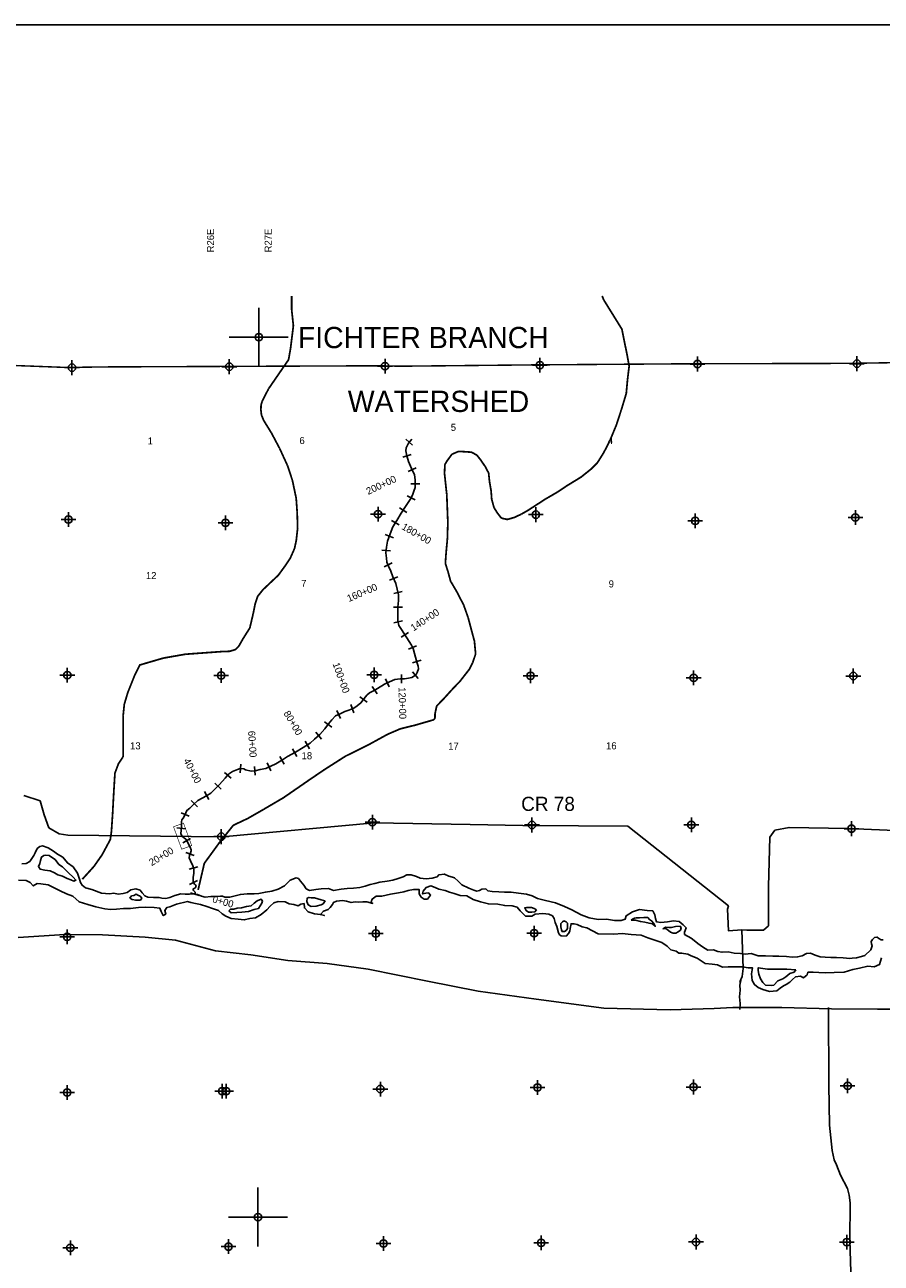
# Model space of a CAD drawing. Extents: x 237558 to 333558, y 833377 to 897207.
# Tile 3 of 4: x 276243 to 305284, y 855215 to 897207. Entities that reach past the tile are written whole.
import ezdxf
from ezdxf.enums import TextEntityAlignment as Align

# ---------------------------------------------------------------- set-up
doc = ezdxf.new("R2010")
doc.units = 0
doc.header["$LTSCALE"] = 800
doc.header["$PDMODE"] = 34
doc.header["$PDSIZE"] = 250
doc.linetypes.add('PHANTOM', pattern=[0])
doc.linetypes.add('STREAM', pattern=[0])
doc.layers.get('0').update_dxf_attribs({"linetype": 'CONTINUOUS'})
for name, color, linetype in [('BORDER', 1, 'CONTINUOUS'), ('COUNTY', 15, 'PHANTOM'), ('MAJROADS', 9, 'CONTINUOUS'), ('SEC', 2, 'CONTINUOUS'), ('STATIONS', 7, 'CONTINUOUS'), ('STRUCTURES', 10, 'CONTINUOUS'), ('TEXT', 7, 'CONTINUOUS'), ('TRUNKS', 5, 'STREAM'), ('WATER', 4, 'CONTINUOUS'), ('WSHEDS', 3, 'CONTINUOUS')]:
    doc.layers.add(name, color=color, linetype=linetype)

# ---------------------------------------------------------------- blocks, each defined once
blk = doc.blocks.new('TICK')
at = {"color": 0}
for points in [[(500, 0), (500, 1000)], [(0, 500), (1000, 500)]]:
    blk.add_lwpolyline(points, dxfattribs=at)
blk.add_point((500, 500), dxfattribs=at)
blk = doc.blocks.new('BOX')
at = {"layer": 'STRUCTURES', "color": 0, "const_width": 20}
blk.add_lwpolyline([(-377, -171), (433, -171), (433, 189), (-377, 189)], close=True, dxfattribs=at)

msp = doc.modelspace()

# ---------------------------------------------------------------- linework, layer by layer
at = {"layer": 'BORDER', "color": 0}
msp.add_lwpolyline([(237558, 834207), (333558, 834207), (333558, 897207), (237558, 897207)], close=True, dxfattribs=at)
at = {"layer": 'COUNTY', "color": 0, "const_width": 50}
msp.add_lwpolyline([(309574, 885814), (304211, 885726), (298807, 885713), (293461, 885675), (288984, 885630), (288208, 885645), (282929, 885623), (278920, 885606), (277966, 885592), (277594, 885590), (272402, 885786), (266950, 885917), (261647, 885912), (256329, 886000), (251194, 886003), (245934, 886091), (240641, 886112), (240408, 886113)], dxfattribs=at)
at = {"layer": 'MAJROADS', "color": 0}
for points in [[(306808, 869842), (304161, 869954), (302159, 869994), (301680, 869898), (301503, 869664), (301465, 867989), (301457, 866908), (301463, 866656), (301295, 866507), (300725, 866511), (300557, 866521), (300105, 866491), (300077, 867220), (300103, 867337), (296687, 870036), (295020, 870048), (293127, 870062), (291350, 870093), (288100, 870142), (282935, 869678), (277706, 869734), (277405, 869770), (277063, 869982), (276899, 870419), (276760, 870889), (276217, 871078)], [(276020, 866262), (277606, 866365), (278879, 866346), (280329, 866274), (281351, 866173), (282714, 865809), (283911, 865672), (285158, 865477), (286499, 865373), (287889, 865184), (289897, 864781), (291620, 864439), (293588, 864170), (295882, 863865), (298128, 863811), (299620, 863857), (300249, 863884), (301909, 863887), (303602, 863846), (305152, 863833), (306703, 863827)], [(300557, 866521), (300598, 865213), (300571, 864937), (300485, 864753), (300485, 864753)], [(300485, 864753), (300528, 864803), (300493, 864644), (300500, 864468), (300482, 864251), (300505, 864024), (300487, 863823)], [(303494, 863882), (303508, 861259), (303532, 859893), (303618, 859038), (303691, 858719), (303765, 858551), (303905, 858198), (304144, 857752), (304193, 857517), (304233, 857265), (304223, 856000), (304297, 853478), (304318, 851666)]]:
    msp.add_lwpolyline(points, dxfattribs=at)
at = {"layer": 'SEC', "color": 0}
for p in [(277844, 885581), (283179, 885614), (288458, 885635), (293711, 885666), (299057, 885704), (304461, 885716), (277723, 880430), (288221, 880610), (293575, 880597), (298978, 880384), (304408, 880497), (283050, 880319), (277686, 875153), (282904, 875142), (288091, 875164), (293394, 875135), (298924, 875064), (304337, 875126), (288030, 870171), (293442, 870075), (298846, 870079), (304275, 869949), (282908, 869679), (277678, 866281), (288144, 866392), (293515, 866404), (282937, 861049), (283071, 861048), (288300, 861121), (293629, 861176), (298916, 861189), (304144, 861228), (277683, 861002), (277789, 855740), (283151, 855778), (288405, 855884), (293751, 855905), (299004, 855935), (304115, 855932)]:
    msp.add_point(p, dxfattribs=at)
at = {"layer": 'STATIONS', "color": 0}
for p, q in [((289170, 883152), (289396, 882955)), ((289059, 882544), (289346, 882631)), ((289240, 882056), (289512, 882183)), ((289334, 881638), (289634, 881642)), ((289211, 881238), (289476, 881098)), ((288944, 880831), (289196, 880669)), ((288679, 880398), (288939, 880249)), ((288468, 879920), (288749, 879815)), ((288348, 879398), (288647, 879367)), ((288428, 878828), (288697, 878961)), ((288614, 878373), (288890, 878491)), ((288753, 877921), (289044, 877991)), ((288747, 877461), (289046, 877457)), ((288755, 876924), (289046, 876996)), ((289004, 876438), (289254, 876603)), ((289252, 876037), (289528, 876154)), ((289391, 875576), (289679, 875659)), ((289013, 875181), (289021, 874881)), ((289394, 875269), (289586, 875039)), ((288027, 874772), (288189, 874519)), ((288480, 875029), (288604, 874756)), ((287610, 874422), (287848, 874240)), ((286830, 873956), (286953, 873682)), ((287299, 874158), (287401, 873876)), ((286410, 873576), (286650, 873396)), ((286115, 873219), (286306, 872988)), ((285324, 872659), (285469, 872396)), ((285746, 872920), (285898, 872662)), ((284894, 872401), (285043, 872141)), ((283011, 871859), (283238, 871663)), ((283569, 872139), (283552, 871840)), ((284035, 872061), (284053, 871761)), ((284462, 872179), (284586, 871906)), ((282683, 871493), (282898, 871284)), ((282342, 871205), (282481, 870939)), ((281891, 870908), (282101, 870693)), ((281544, 870482), (281823, 870370)), ((281404, 869974), (281703, 869949)), ((281608, 869466), (281865, 869620)), ((281706, 869138), (281988, 869036)), ((281820, 868580), (282109, 868660)), ((281833, 868059), (282100, 868195)), ((281865, 867770), (282153, 867688))]:
    msp.add_line(p, q, dxfattribs=at)
at = {"layer": 'TRUNKS', "color": 0}
msp.add_lwpolyline([(282009, 867729), (282019, 867766), (282019, 867793), (281997, 867824), (281969, 867850), (281956, 867876), (281958, 867905), (281985, 867918), (282026, 867942), (282051, 867983), (282049, 868023), (282027, 868042), (281996, 868069), (281957, 868146), (281949, 868297), (281978, 868446), (281976, 868579), (281946, 868689), (281865, 868864), (281822, 868959), (281829, 869037), (281862, 869129), (281889, 869202), (281889, 869237), (281856, 869318), (281804, 869406), (281758, 869506), (281708, 869590), (281660, 869632), (281590, 869678), (281577, 869693), (281564, 869709), (281538, 869785), (281556, 869998), (281555, 870180), (281570, 870250), (281614, 870311), (281674, 870403), (281740, 870569), (281839, 870641), (281964, 870769), (282107, 870909), (282403, 871068), (282557, 871148), (282843, 871443), (283039, 871661), (283153, 871794), (283287, 871884), (283451, 871958), (283548, 871990), (283668, 871983), (283723, 871946), (283920, 871903), (284056, 871912), (284222, 871957), (284415, 871993), (284755, 872148), (284986, 872280), (285155, 872394), (285422, 872542), (285679, 872707), (285916, 872847), (286068, 872986), (286250, 873137), (286413, 873331), (286541, 873501), (286651, 873639), (286783, 873770), (286936, 873839), (287092, 873918), (287226, 873972), (287406, 874037), (287511, 874109), (287641, 874216), (287757, 874368), (287839, 874471), (287935, 874550), (288067, 874619), (288203, 874706), (288440, 874846), (288611, 874924), (288796, 875002), (288971, 875030), (289115, 875034), (289253, 875053), (289372, 875077), (289457, 875127), (289512, 875172), (289554, 875247), (289594, 875365), (289586, 875461), (289542, 875591), (289408, 876053), (289356, 876176), (289012, 876699), (288929, 876843), (288890, 877001), (288893, 877174), (288897, 877459), (288913, 877689), (288918, 877877), (288825, 878261), (288729, 878485), (288656, 878686), (288582, 878855), (288519, 878983), (288504, 879116), (288489, 879305), (288510, 879497), (288543, 879694), (288636, 879941), (288729, 880184), (288855, 880403), (289007, 880652), (289174, 880912), (289311, 881106), (289388, 881253), (289441, 881390), (289485, 881522), (289483, 881647), (289486, 881780), (289456, 881949), (289356, 882162), (289258, 882403), (289200, 882596), (289166, 882756), (289172, 882859), (289259, 883025), (289371, 883154)], dxfattribs=at)
at = {"layer": 'WATER', "color": 0}
for points in [[(276141, 868758), (276292, 868773), (276418, 868840), (276545, 869040), (276596, 869131), (276664, 869273), (276756, 869340), (276848, 869364), (277032, 869296), (277216, 869186), (277349, 869085), (277533, 868983), (277690, 868789), (277882, 868654), (278032, 868444), (278097, 868234), (278138, 868125), (278188, 868032), (278305, 867948), (278514, 867888), (278848, 867768), (279116, 867741), (279258, 867757), (279409, 867731), (279576, 867755), (279719, 867788), (279837, 867871), (280013, 867911), (280155, 867860), (280221, 867776), (280313, 867675), (280413, 867632), (280605, 867614), (280798, 867613), (280890, 867596), (281024, 867586), (281158, 867611), (281334, 867685), (281536, 867742), (281686, 867733), (281829, 867724), (281946, 867739), (282105, 867713), (282239, 867662), (282364, 867628), (282548, 867652), (282749, 867650), (282883, 867666), (282945, 867656), (283029, 867630), (283196, 867629), (283372, 867670), (283557, 867719), (283783, 867742), (284017, 867741), (284185, 867756), (284403, 867797), (284621, 867829), (284839, 867894), (285049, 868010), (285243, 868201), (285444, 868284), (285520, 868258), (285594, 868166), (285702, 868031), (285785, 867913), (285894, 867854), (286112, 867886), (286288, 867910), (286547, 867925), (286714, 867857), (286966, 867897), (287175, 867921), (287385, 867936), (287602, 867960), (287787, 868000), (287955, 868058), (288114, 868090), (288280, 868133), (288531, 868165), (288724, 868206), (288900, 868255), (289076, 868320), (289194, 868387), (289345, 868386), (289529, 868326), (289645, 868266), (289855, 868248), (290056, 868272), (290224, 868313), (290283, 868379), (290475, 868412), (290626, 868335), (290751, 868301), (290818, 868284), (290943, 868166), (291068, 868048), (291301, 867929), (291468, 867861), (291577, 867835), (291661, 867851), (291737, 867893), (291879, 867908), (291946, 867841), (292096, 867815), (292314, 867813), (292515, 867795), (292741, 867794), (292984, 867767), (293251, 867732), (293452, 867672), (293627, 867587), (293895, 867518), (294237, 867432), (294546, 867313), (294797, 867194), (295106, 867033), (295381, 866931), (295691, 866870), (295967, 866876), (296243, 866841), (296461, 866840), (296604, 866881), (296638, 866998), (296848, 867130), (297092, 867204), (297351, 867177), (297535, 867159), (297610, 867025), (297625, 866899), (297667, 866790), (297809, 866772), (298035, 866787), (298245, 866828), (298437, 866801), (298570, 866692), (298670, 866591), (298636, 866499), (298611, 866440), (298610, 866365), (298836, 866236), (298936, 866160), (299069, 866051), (299227, 865941), (299402, 865831), (299595, 865838), (299745, 865787), (299888, 865761), (300089, 865768), (300298, 865733), (300515, 865715), (300674, 865697), (300875, 865712), (301109, 865635), (301360, 865642), (301603, 865632), (301812, 865631), (302072, 865612), (302264, 865594), (302449, 865601), (302608, 865642), (302751, 865717), (302885, 865724), (303043, 865665), (303219, 865605), (303378, 865587), (303579, 865586), (303763, 865576), (303989, 865575), (304215, 865548), (304299, 865556), (304449, 865572), (304617, 865612), (304726, 865645), (304929, 865837), (304972, 865979), (304956, 866047), (304939, 866122), (304990, 866197), (305058, 866255), (305141, 866271), (305200, 866229), (305283, 866178), (305350, 866178)], [(276028, 868207), (276296, 868197), (276429, 868129), (276529, 868011), (276664, 868086), (276789, 868077), (277032, 868050), (277266, 867931), (277441, 867838), (277659, 867736), (277876, 867659), (278092, 867465), (278385, 867380), (278653, 867303), (278954, 867234), (279155, 867208), (279356, 867223), (279591, 867239), (279834, 867245), (280102, 867277), (280353, 867284), (280630, 867274), (280822, 867256), (280863, 867139), (280938, 867004), (281022, 867054), (280989, 867171), (281057, 867272), (281166, 867296), (281393, 867387), (281757, 867475), (281879, 867451), (282029, 867416), (282205, 867373), (282414, 867314), (282606, 867237), (282807, 867177), (282932, 867067), (283066, 866983), (283241, 866906), (283475, 866880), (283685, 866853), (283878, 866903), (284062, 866927), (284264, 867034), (284449, 867201), (284559, 867326), (284685, 867434), (284836, 867475), (285071, 867465), (285204, 867406), (285372, 867379), (285514, 867337), (285606, 867395), (285715, 867411), (285723, 867260), (285848, 867134), (286065, 867065), (286266, 867039), (286403, 867005), (286266, 867039), (286367, 867156), (286367, 867156), (286535, 867213), (286594, 867280), (286679, 867380), (286713, 867447), (286813, 867496), (287015, 867512), (287157, 867486), (287307, 867443), (287450, 867467), (287575, 867458), (287710, 867466), (287844, 867465), (288044, 867413), (287994, 867472), (288020, 867564), (288163, 867664), (288347, 867663), (288641, 867728), (288918, 867777), (289102, 867809), (289245, 867850), (289429, 867882), (289614, 867890), (289621, 867739), (289679, 867630), (289788, 867554), (289897, 867561), (289998, 867695), (289931, 867779), (289848, 867763), (289730, 867738), (289756, 867830), (289849, 867955), (290008, 868013), (290159, 867953), (290284, 867902), (290493, 867851), (290644, 867791), (290802, 867748), (291003, 867689), (291229, 867670), (291446, 867552), (291697, 867467), (291965, 867398), (292283, 867388), (292517, 867344), (292769, 867334), (292936, 867283), (293044, 867165), (293136, 867073), (293227, 866988), (293437, 866987), (293554, 867053), (293806, 867068), (294015, 867050), (294132, 866999), (294190, 866899), (294231, 866773), (294281, 866630), (294338, 866420), (294379, 866353), (294429, 866319), (294597, 866310), (294681, 866393), (294724, 866476), (294733, 866569), (294767, 866728), (294876, 866718), (294976, 866701), (295143, 866625), (295302, 866582), (295686, 866387), (296214, 866375), (296499, 866399), (296801, 866363), (297144, 866336), (297369, 866243), (297645, 866157), (297846, 866089), (298030, 865970), (298154, 865836), (298330, 865801), (298422, 865725), (298514, 865733), (298723, 865698), (298840, 865639), (299041, 865562), (299183, 865469), (299316, 865376), (299550, 865350), (299735, 865332), (299902, 865255), (300094, 865263), (300312, 865261), (300580, 865260), (300773, 865233), (300915, 865233), (300889, 865023), (300913, 864797), (300987, 864662), (301112, 864561), (301271, 864493), (301497, 864425), (301748, 864448), (301858, 864540), (301975, 864623), (302059, 864664), (302186, 864747), (302278, 864831), (302379, 864930), (302547, 864946), (302647, 864895), (302774, 864995), (302799, 865079), (302975, 865086), (303168, 865076), (303411, 865058), (303687, 865073), (304031, 865088), (304316, 865170), (304543, 865219), (304828, 865284), (305045, 865266), (305230, 865349), (305290, 865575)]]:
    msp.add_lwpolyline(points, dxfattribs=at)
for points in [[(277270, 868908), (277179, 868959), (277070, 869035), (276953, 869053), (276886, 869045), (276810, 868987), (276776, 868870), (276758, 868770), (276708, 868669), (276765, 868577), (276924, 868542), (277108, 868516), (277250, 868448), (277367, 868380), (277518, 868337), (277685, 868261), (277810, 868210), (277902, 868175), (277977, 868208), (277886, 868310), (277728, 868453), (277636, 868546), (277520, 868655), (277403, 868732)], [(279807, 867593), (279883, 867550), (280008, 867524), (280092, 867524), (280167, 867523), (280209, 867590), (280160, 867657), (280076, 867700), (280018, 867725), (279942, 867684), (279867, 867668)], [(286432, 867505), (286298, 867531), (286181, 867566), (286072, 867600), (285963, 867601), (285880, 867618), (285821, 867593), (285812, 867476), (285853, 867367), (285953, 867308), (286121, 867323), (286288, 867364), (286364, 867405)], [(283163, 867168), (283246, 867100), (283431, 867107), (283607, 867123), (283825, 867146), (284026, 867212), (284169, 867245), (284228, 867328), (284287, 867420), (284304, 867495), (284255, 867562), (284129, 867504), (284027, 867421), (283918, 867338), (283759, 867306), (283591, 867265), (283440, 867250), (283331, 867225), (283214, 867218)], [(293591, 867196), (293516, 867247), (293424, 867273), (293332, 867282), (293265, 867282), (293198, 867266), (293239, 867174), (293322, 867123), (293439, 867114), (293540, 867130)], [(294526, 866822), (294476, 866788), (294417, 866730), (294416, 866621), (294440, 866521), (294465, 866462), (294549, 866461), (294599, 866494), (294650, 866569), (294651, 866653), (294643, 866745), (294601, 866796)], [(296805, 866848), (296947, 866847), (297123, 866804), (297265, 866778), (297415, 866743), (297532, 866725), (297624, 866641), (297566, 866750), (297500, 866826), (297425, 866869), (297366, 866936), (297232, 866937), (297090, 866921), (296973, 866922), (296922, 866914), (296847, 866881)], [(297875, 866556), (297984, 866563), (298075, 866496), (298142, 866445), (298225, 866402), (298318, 866410), (298402, 866451), (298477, 866510), (298495, 866585), (298462, 866644), (298311, 866628), (298168, 866595), (298084, 866604), (297984, 866613)], [(302388, 865159), (302086, 865187), (301827, 865180), (301643, 865181), (301425, 865191), (301266, 865209), (301115, 865235), (301106, 865143), (301139, 865017), (301188, 864858), (301271, 864732), (301362, 864647), (301547, 864637), (301647, 864645), (301774, 864787), (301950, 864861), (302051, 864927), (302186, 865035), (302329, 865084)]]:
    msp.add_lwpolyline(points, close=True, dxfattribs=at)
at = {"layer": 'WSHEDS', "color": 0, "const_width": 60}
for points in [[(285294, 888012), (285294, 887544), (285351, 887003), (285255, 886231), (285188, 885851), (284515, 884873, 0.030957), (284509, 884862), (284385, 884624, 0.006481), (284384, 884621), (284297, 884443, 0.029073), (284293, 884432), (284262, 884344, 0.073313), (284256, 884315), (284250, 884164, 0.037693), (284250, 884149), (284267, 883991, 0.070783), (284274, 883964), (284343, 883796, 0.041106), (284350, 883782), (284609, 883364, -0.016858), (284612, 883358), (284880, 882852, -0.013842), (284883, 882847), (285153, 882259, -0.028733), (285157, 882248), (285321, 881750, -0.027415), (285323, 881740), (285445, 881160, -0.033895), (285447, 881146), (285479, 880693, -0.01089), (285480, 880689), (285495, 880142, -0.033999), (285494, 880129), (285451, 879735, -0.026308), (285450, 879725), (285392, 879457, -0.050585), (285386, 879438), (285251, 879133, -0.042992), (285243, 879118), (285080, 878873, -0.009754), (285078, 878870), (284847, 878552, -0.047324), (284835, 878538), (284556, 878276, 0.00062), (284556, 878275), (284321, 878053, 0.035465), (284312, 878043), (284150, 877840, 0.08907), (284134, 877809), (284056, 877570, 0.028396), (284053, 877559), (283980, 877202, -0.007383), (283979, 877199), (283878, 876771, -0.083371), (283865, 876740), (283662, 876419, 0.011723), (283659, 876415), (283506, 876147, -0.067192), (283490, 876125), (283404, 876040, -0.1255), (283362, 876014), (283196, 875966, -0.064673), (283171, 875962), (282943, 875956, 0.011602), (282938, 875955), (281688, 875864, 0.025072), (281678, 875862), (280953, 875735, 0.027619), (280942, 875733), (280148, 875501), (279976, 875162, 0.022295), (279972, 875154), (279738, 874569, 0.022266), (279735, 874561), (279621, 874178, 0.047984), (279617, 874160), (279579, 873778, 0.024922), (279578, 873769), (279578, 873061), (279578, 872587), (279578, 872419, -0.148069), (279562, 872363), (279426, 872161, 0.057371), (279416, 872141), (279307, 871849, 0.074224), (279300, 871820), (279262, 871202, 0.002459), (279262, 871201), (279222, 870451, -0.003496), (279222, 870449), (279183, 869860, -0.018834), (279182, 869853), (279146, 869597, -0.088239), (279135, 869564), (278869, 869070, -0.029204), (278863, 869060), (278593, 868675, -0.031783), (278585, 868665), (278194, 868234)], [(282121, 867871), (282326, 868752, -0.100334), (282342, 868789), (282823, 869449, -0.011388), (282826, 869453), (283301, 870047, -0.114458), (283336, 870075), (283796, 870292, 0.019888), (283803, 870295), (284351, 870609, 0.002551), (284352, 870610), (285012, 870997, 0.018382), (285018, 871001), (285885, 871599, -0.001501), (285885, 871599), (286390, 871943, -0.007432), (286392, 871944), (287111, 872403, -0.026876), (287121, 872409), (287907, 872799, 0.010023), (287911, 872801), (288546, 873149, -0.023293), (288555, 873153), (288970, 873332, -0.041758), (288986, 873337), (289470, 873456, 0.010365), (289474, 873457), (290081, 873633, 0.335129), (290153, 873730), (290153, 873824, -0.051557), (290155, 873845), (290203, 874078, -0.142375), (290228, 874127), (290486, 874394, 0.008556), (290488, 874397), (290718, 874652, -0.007664), (290720, 874655), (290998, 874945, 0.025238), (291004, 874952), (291311, 875345, 0.04921), (291321, 875361), (291429, 875576, 0.034132), (291435, 875589), (291524, 875852, 0.106426), (291529, 875894), (291491, 876299, 0.041945), (291488, 876316), (291395, 876662, -0.000848), (291395, 876662), (291278, 877101, 0.02088), (291276, 877109), (291126, 877530, 0.033742), (291121, 877542), (290898, 877972, 0.013211), (290896, 877977), (290690, 878328, -0.065939), (290679, 878352), (290594, 878665, 0.010953), (290593, 878669), (290511, 878923, -0.094751), (290506, 878961), (290530, 879306, -0.006787), (290530, 879308), (290571, 879748, 0.016202), (290572, 879755), (290589, 880333, 0.01698), (290589, 880339), (290553, 881276, 0.01692), (290552, 881283), (290477, 881986, -0.035859), (290477, 882000), (290487, 882268, -0.125668), (290501, 882316), (290565, 882424, -0.024509), (290571, 882432), (290711, 882623, -0.133368), (290752, 882656), (290929, 882731, -0.111456), (290972, 882739), (291149, 882732, -0.008736), (291152, 882732), (291373, 882716, -0.111017), (291415, 882703), (291555, 882624, -0.095961), (291584, 882599), (291713, 882438, -0.019355), (291717, 882431), (291855, 882227, -0.02709), (291861, 882218), (291964, 882024, -0.097313), (291975, 881987), (292001, 881724, 0.018821), (292002, 881716), (292054, 881416, -0.025315), (292056, 881406), (292075, 881134, 0.047195), (292078, 881115), (292149, 880853, 0.075377), (292161, 880825), (292267, 880656, 0.024123), (292273, 880648), (292381, 880508, 0.173318), (292438, 880472), (292579, 880439, 0.128001), (292630, 880441), (292844, 880503, 0.039621), (292858, 880509), (293085, 880616, 0.019288), (293092, 880620), (293285, 880729, 0.013196), (293289, 880732), (293572, 880914, 0.001029), (293572, 880914), (293898, 881126, -0.012181), (293902, 881128), (294301, 881360, 0.015844), (294306, 881364), (294600, 881560, -0.010552), (294603, 881563), (295099, 881866, 0.032143), (295110, 881873), (295452, 882148, 0.029433), (295461, 882156), (295658, 882356, 0.054775), (295671, 882374), (295868, 882689, 0.019069), (295872, 882696), (296068, 883072, 0.021686), (296072, 883079), (296304, 883638, 0.020444), (296307, 883646), (296469, 884146, 0.004661), (296470, 884148), (296635, 884693, 0.051021), (296639, 884713), (296679, 885154, -0.007747), (296679, 885157), (296735, 885615, 0.074364), (296734, 885645), (296678, 885959, 0.006116), (296678, 885961), (296493, 886870, 0.089017), (296480, 886903), (295879, 887872, -0.042304), (295872, 887887), (295821, 888012, -0.086797)]]:
    msp.add_lwpolyline(points, format="xyb", dxfattribs=at)

# ---------------------------------------------------------------- block references
at = {"color": 0, "xscale": 2, "yscale": 2, "zscale": 2}
for p in [(283179, 885614), (283151, 855778)]:
    msp.add_blockref('TICK', p, dxfattribs=at)
at = {"layer": 'STRUCTURES', "color": 0, "rotation": 290.0114988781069}
msp.add_blockref('BOX', (281577, 869718), dxfattribs=at)

# ---------------------------------------------------------------- texts
at = {"layer": 'MAJROADS', "color": 0}
msp.add_text('CR 78', height=480, dxfattribs=at).set_placement((293076, 870551))
at = {"layer": 'STATIONS', "color": 0}
for s, rotation, p in [('200+00', 25.1621, (288379, 881494)), ('180+00', 330.1074, (289468, 879851)), ('160+00', 23.1246, (287728, 877844)), ('140+00', 33.3694, (289876, 876930)), ('100+00', 289.8858, (286860, 875027)), ('120+00', 271.5262, (288929, 874203)), ('80+00', 300.4412, (285237, 873474)), ('60+00', 273.4819, (283842, 872810)), ('40+00', 297.6502, (281823, 871859)), ('20+00', 30.9755, (280932, 868908)), ('0+00', 344.2427, (282935, 867361))]:
    msp.add_text(s, height=240, rotation=rotation, dxfattribs=at).set_placement(p, align=Align.CENTER)
at = {"layer": 'TEXT', "color": 0}
for s, p in [('R26E', (282663, 889491)), ('R27E', (284616, 889491))]:
    msp.add_text(s, height=240, rotation=90, dxfattribs=at).set_placement(p)
for s, height, p in [('FICHTER BRANCH', 720, (285504, 886242)), ('WATERSHED', 720, (287197, 884078)), ('9', 240, (296042, 878128))]:
    msp.add_text(s, height=height, dxfattribs=at).set_placement(p)
for s, p in [('5', (290777, 883438)), ('1', (280500, 882976)), ('6', (285646, 882991)), ('4', (296102, 882991)), ('12', (280530, 878412)), ('7', (285705, 878143)), ('13', (279993, 872639)), ('17', (290777, 872624)), ('16', (296132, 872639)), ('18', (285809, 872303))]:
    msp.add_text(s, height=240, dxfattribs=at).set_placement(p, align=Align.CENTER)

doc.saveas('drawing.dxf')
